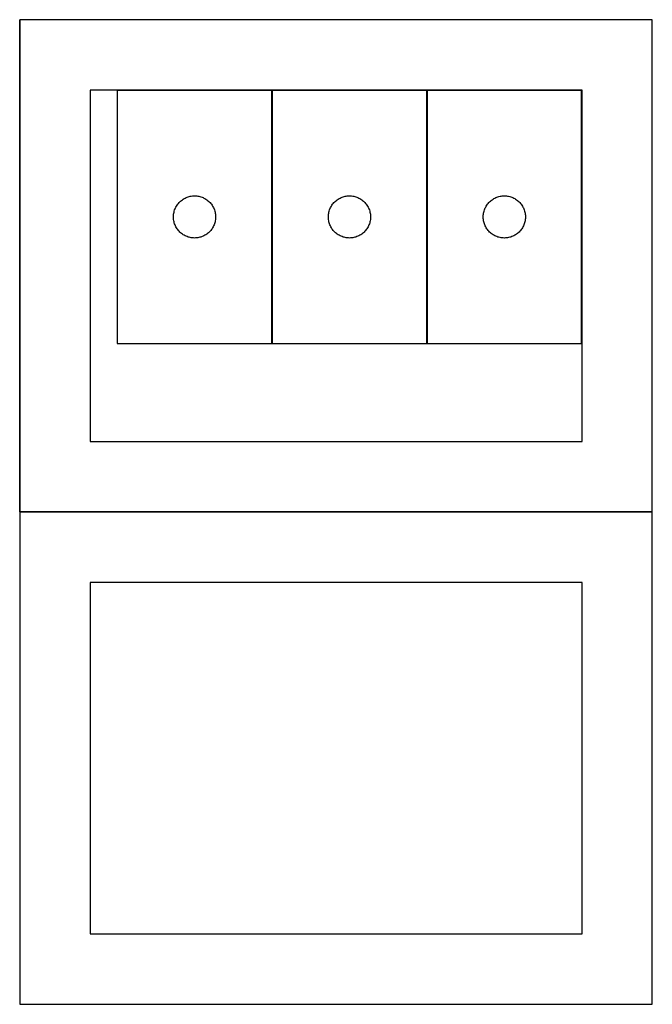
# Model space of a CAD drawing. Header units: millimetres. Extents: x 7 to 1493, y 7 to 2993.
# Tile 4 of 16: x 758 to 1208, y 7 to 708. Entities that reach past the tile are written whole.
import ezdxf

# ---------------------------------------------------------------- set-up
doc = ezdxf.new("R2010")
doc.units = ezdxf.units.MM
doc.layers.add('COMMON', color=5, linetype='CONTINUOUS', true_color=0x0000ff)
doc.layers.add('CUT', color=7, linetype='CONTINUOUS', true_color=0x000000)

msp = doc.modelspace()

# ---------------------------------------------------------------- linework, layer by layer
at = {"layer": 'COMMON'}
for p, q in [((757.738781, 357.540005), (757.738781, 707.398037)), ((937.263603, 477.28628), (937.263603, 657.28628)), ((1047.463604, 477.28628), (1047.463604, 657.28628)), ((1207.838781, 357.440005), (757.838781, 357.440005))]:
    msp.add_line(p, q, dxfattribs=at)
at = {"layer": 'CUT'}
for p, q in [((1207.838781, 707.540005), (757.838781, 707.540005)), ((757.838781, 707.540005), (757.838781, 357.540005)), ((1207.838781, 357.540005), (1207.838781, 707.540005)), ((1157.838781, 657.540005), (807.838781, 657.540005)), ((807.838781, 657.540005), (807.838781, 407.540005)), ((827.163602, 657.28628), (827.163602, 477.28628)), ((937.163602, 657.28628), (827.163602, 657.28628)), ((937.163602, 477.28628), (937.163602, 657.28628)), ((937.363603, 657.28628), (937.363603, 477.28628)), ((1047.363603, 657.28628), (937.363603, 657.28628)), ((1047.363603, 477.28628), (1047.363603, 657.28628)), ((1047.563604, 657.28628), (1047.563604, 477.28628)), ((1157.563604, 657.28628), (1047.563604, 657.28628)), ((1157.563604, 477.28628), (1157.563604, 657.28628)), ((1157.838781, 407.540005), (1157.838781, 657.540005)), ((876.156794, 581.031033), (876.872321, 581.322032)), ((876.872321, 581.322032), (877.60188, 581.57581)), ((877.60188, 581.57581), (878.343536, 581.791695)), ((878.343536, 581.791695), (879.095321, 581.969115)), ((879.095321, 581.969115), (879.855244, 582.107598)), ((879.855244, 582.107598), (880.621287, 582.206778)), ((880.621287, 582.206778), (881.391421, 582.266391)), ((881.391421, 582.266391), (882.163602, 582.28628)), ((882.163602, 582.28628), (882.935784, 582.266391)), ((882.935784, 582.266391), (883.705917, 582.206778)), ((883.705917, 582.206778), (884.471961, 582.107598)), ((884.471961, 582.107598), (885.231883, 581.969115)), ((885.231883, 581.969115), (885.983669, 581.791695)), ((885.983669, 581.791695), (886.725325, 581.57581)), ((886.725325, 581.57581), (887.454884, 581.322032)), ((887.454884, 581.322032), (888.170411, 581.031033)), ((986.356795, 581.031033), (987.072322, 581.322032)), ((987.072322, 581.322032), (987.801881, 581.57581)), ((987.801881, 581.57581), (988.543537, 581.791695)), ((988.543537, 581.791695), (989.295322, 581.969115)), ((989.295322, 581.969115), (990.055245, 582.107598)), ((990.055245, 582.107598), (990.821288, 582.206778)), ((990.821288, 582.206778), (991.591422, 582.266391)), ((991.591422, 582.266391), (992.363603, 582.28628)), ((992.363603, 582.28628), (993.135785, 582.266391)), ((993.135785, 582.266391), (993.905918, 582.206778)), ((993.905918, 582.206778), (994.671962, 582.107598)), ((994.671962, 582.107598), (995.431884, 581.969115)), ((995.431884, 581.969115), (996.18367, 581.791695)), ((996.18367, 581.791695), (996.925326, 581.57581)), ((996.925326, 581.57581), (997.654885, 581.322032)), ((997.654885, 581.322032), (998.370412, 581.031033)), ((1096.556796, 581.031033), (1097.272323, 581.322032)), ((1097.272323, 581.322032), (1098.001882, 581.57581)), ((1098.001882, 581.57581), (1098.743538, 581.791695)), ((1098.743538, 581.791695), (1099.495323, 581.969115)), ((1099.495323, 581.969115), (1100.255246, 582.107598)), ((1100.255246, 582.107598), (1101.021289, 582.206778)), ((1101.021289, 582.206778), (1101.791423, 582.266391)), ((1101.791423, 582.266391), (1102.563604, 582.28628)), ((1102.563604, 582.28628), (1103.335786, 582.266391)), ((1103.335786, 582.266391), (1104.105919, 582.206778)), ((1104.105919, 582.206778), (1104.871963, 582.107598)), ((1104.871963, 582.107598), (1105.631885, 581.969115)), ((1105.631885, 581.969115), (1106.383671, 581.791695)), ((1106.383671, 581.791695), (1107.125327, 581.57581)), ((1107.125327, 581.57581), (1107.854886, 581.322032)), ((1107.854886, 581.322032), (1108.570413, 581.031033)), ((868.578068, 573.644995), (868.92342, 574.335931)), ((868.92342, 574.335931), (869.303883, 575.008172)), ((869.303883, 575.008172), (869.718447, 575.659935)), ((869.718447, 575.659935), (870.166014, 576.289494)), ((870.166014, 576.289494), (870.645396, 576.895177)), ((870.645396, 576.895177), (871.155322, 577.47538)), ((871.155322, 577.47538), (871.69444, 578.028562)), ((871.69444, 578.028562), (872.261321, 578.553259)), ((872.261321, 578.553259), (872.85446, 579.048077)), ((872.85446, 579.048077), (873.472286, 579.511705)), ((873.472286, 579.511705), (874.113159, 579.942913)), ((874.113159, 579.942913), (874.775381, 580.340558)), ((874.775381, 580.340558), (875.457195, 580.703586)), ((875.457195, 580.703586), (876.156794, 581.031033)), ((888.170411, 581.031033), (888.870009, 580.703586)), ((888.870009, 580.703586), (889.551823, 580.340558)), ((889.551823, 580.340558), (890.214045, 579.942913)), ((890.214045, 579.942913), (890.854919, 579.511705)), ((890.854919, 579.511705), (891.472745, 579.048077)), ((891.472745, 579.048077), (892.065884, 578.553259)), ((892.065884, 578.553259), (892.632765, 578.028562)), ((892.632765, 578.028562), (893.171883, 577.47538)), ((893.171883, 577.47538), (893.681809, 576.895177)), ((893.681809, 576.895177), (894.161191, 576.289494)), ((894.161191, 576.289494), (894.608758, 575.659935)), ((894.608758, 575.659935), (895.023322, 575.008172)), ((895.023322, 575.008172), (895.403784, 574.335931)), ((895.403784, 574.335931), (895.749136, 573.644995)), ((978.778069, 573.644995), (979.123421, 574.335931)), ((979.123421, 574.335931), (979.503884, 575.008172)), ((979.503884, 575.008172), (979.918448, 575.659935)), ((979.918448, 575.659935), (980.366015, 576.289494)), ((980.366015, 576.289494), (980.845397, 576.895177)), ((980.845397, 576.895177), (981.355323, 577.47538)), ((981.355323, 577.47538), (981.894441, 578.028562)), ((981.894441, 578.028562), (982.461322, 578.553259)), ((982.461322, 578.553259), (983.054461, 579.048077)), ((983.054461, 579.048077), (983.672287, 579.511705)), ((983.672287, 579.511705), (984.31316, 579.942913)), ((984.31316, 579.942913), (984.975382, 580.340558)), ((984.975382, 580.340558), (985.657196, 580.703586)), ((985.657196, 580.703586), (986.356795, 581.031033)), ((998.370412, 581.031033), (999.07001, 580.703586)), ((999.07001, 580.703586), (999.751824, 580.340558)), ((999.751824, 580.340558), (1000.414046, 579.942913)), ((1000.414046, 579.942913), (1001.05492, 579.511705)), ((1001.05492, 579.511705), (1001.672746, 579.048077)), ((1001.672746, 579.048077), (1002.265885, 578.553259)), ((1002.265885, 578.553259), (1002.832766, 578.028562)), ((1002.832766, 578.028562), (1003.371884, 577.47538)), ((1003.371884, 577.47538), (1003.88181, 576.895177)), ((1003.88181, 576.895177), (1004.361192, 576.289494)), ((1004.361192, 576.289494), (1004.808759, 575.659935)), ((1004.808759, 575.659935), (1005.223323, 575.008172)), ((1005.223323, 575.008172), (1005.603785, 574.335931)), ((1005.603785, 574.335931), (1005.949137, 573.644995)), ((1088.97807, 573.644995), (1089.323422, 574.335931)), ((1089.323422, 574.335931), (1089.703885, 575.008172)), ((1089.703885, 575.008172), (1090.118449, 575.659935)), ((1090.118449, 575.659935), (1090.566016, 576.289494)), ((1090.566016, 576.289494), (1091.045398, 576.895177)), ((1091.045398, 576.895177), (1091.555324, 577.47538)), ((1091.555324, 577.47538), (1092.094442, 578.028562)), ((1092.094442, 578.028562), (1092.661323, 578.553259)), ((1092.661323, 578.553259), (1093.254462, 579.048077)), ((1093.254462, 579.048077), (1093.872288, 579.511705)), ((1093.872288, 579.511705), (1094.513161, 579.942913)), ((1094.513161, 579.942913), (1095.175383, 580.340558)), ((1095.175383, 580.340558), (1095.857197, 580.703586)), ((1095.857197, 580.703586), (1096.556796, 581.031033)), ((1108.570413, 581.031033), (1109.270011, 580.703586)), ((1109.270011, 580.703586), (1109.951825, 580.340558)), ((1109.951825, 580.340558), (1110.614047, 579.942913)), ((1110.614047, 579.942913), (1111.254921, 579.511705)), ((1111.254921, 579.511705), (1111.872747, 579.048077)), ((1111.872747, 579.048077), (1112.465886, 578.553259)), ((1112.465886, 578.553259), (1113.032767, 578.028562)), ((1113.032767, 578.028562), (1113.571885, 577.47538)), ((1113.571885, 577.47538), (1114.081811, 576.895177)), ((1114.081811, 576.895177), (1114.561193, 576.289494)), ((1114.561193, 576.289494), (1115.00876, 575.659935)), ((1115.00876, 575.659935), (1115.423324, 575.008172)), ((1115.423324, 575.008172), (1115.803786, 574.335931)), ((1115.803786, 574.335931), (1116.149138, 573.644995)), ((867.168575, 567.672498), (867.208339, 568.443911)), ((867.168575, 566.900061), (867.168575, 567.672498)), ((867.208339, 568.443911), (867.287762, 569.212255)), ((867.287762, 569.212255), (867.406633, 569.975491)), ((867.406633, 569.975491), (867.564637, 570.731596)), ((867.564637, 570.731596), (867.761354, 571.478564)), ((867.761354, 571.478564), (867.996264, 572.214415)), ((867.996264, 572.214415), (868.268743, 572.937198)), ((868.268743, 572.937198), (868.578068, 573.644995)), ((895.749136, 573.644995), (896.058462, 572.937198)), ((896.058462, 572.937198), (896.330941, 572.214415)), ((896.330941, 572.214415), (896.56585, 571.478564)), ((896.56585, 571.478564), (896.762568, 570.731596)), ((896.762568, 570.731596), (896.920572, 569.975491)), ((896.920572, 569.975491), (897.039442, 569.212255)), ((897.039442, 569.212255), (897.118865, 568.443911)), ((897.118865, 568.443911), (897.158629, 567.672498)), ((897.158629, 567.672498), (897.158629, 566.900061)), ((977.368576, 567.672498), (977.40834, 568.443911)), ((977.368576, 566.900061), (977.368576, 567.672498)), ((977.40834, 568.443911), (977.487763, 569.212255)), ((977.487763, 569.212255), (977.606634, 569.975491)), ((977.606634, 569.975491), (977.764638, 570.731596)), ((977.764638, 570.731596), (977.961355, 571.478564)), ((977.961355, 571.478564), (978.196265, 572.214415)), ((978.196265, 572.214415), (978.468744, 572.937198)), ((978.468744, 572.937198), (978.778069, 573.644995)), ((1005.949137, 573.644995), (1006.258463, 572.937198)), ((1006.258463, 572.937198), (1006.530942, 572.214415)), ((1006.530942, 572.214415), (1006.765851, 571.478564)), ((1006.765851, 571.478564), (1006.962569, 570.731596)), ((1006.962569, 570.731596), (1007.120573, 569.975491)), ((1007.120573, 569.975491), (1007.239443, 569.212255)), ((1007.239443, 569.212255), (1007.318866, 568.443911)), ((1007.318866, 568.443911), (1007.35863, 567.672498)), ((1007.35863, 567.672498), (1007.35863, 566.900061)), ((1087.568577, 567.672498), (1087.608341, 568.443911)), ((1087.568577, 566.900061), (1087.568577, 567.672498)), ((1087.608341, 568.443911), (1087.687764, 569.212255)), ((1087.687764, 569.212255), (1087.806635, 569.975491)), ((1087.806635, 569.975491), (1087.964639, 570.731596)), ((1087.964639, 570.731596), (1088.161356, 571.478564)), ((1088.161356, 571.478564), (1088.396266, 572.214415)), ((1088.396266, 572.214415), (1088.668745, 572.937198)), ((1088.668745, 572.937198), (1088.97807, 573.644995)), ((1116.149138, 573.644995), (1116.458464, 572.937198)), ((1116.458464, 572.937198), (1116.730943, 572.214415)), ((1116.730943, 572.214415), (1116.965852, 571.478564)), ((1116.965852, 571.478564), (1117.16257, 570.731596)), ((1117.16257, 570.731596), (1117.320574, 569.975491)), ((1117.320574, 569.975491), (1117.439444, 569.212255)), ((1117.439444, 569.212255), (1117.518867, 568.443911)), ((1117.518867, 568.443911), (1117.558631, 567.672498)), ((1117.558631, 567.672498), (1117.558631, 566.900061)), ((867.208339, 566.128648), (867.168575, 566.900061)), ((867.287762, 565.360304), (867.208339, 566.128648)), ((867.406633, 564.597068), (867.287762, 565.360304)), ((867.564637, 563.840963), (867.406633, 564.597068)), ((867.761354, 563.093995), (867.564637, 563.840963)), ((867.996264, 562.358144), (867.761354, 563.093995)), ((868.268743, 561.635361), (867.996264, 562.358144)), ((868.578068, 560.927564), (868.268743, 561.635361)), ((868.92342, 560.236628), (868.578068, 560.927564)), ((869.303883, 559.564388), (868.92342, 560.236628)), ((895.403784, 560.236628), (895.023322, 559.564388)), ((895.749136, 560.927564), (895.403784, 560.236628)), ((896.058462, 561.635361), (895.749136, 560.927564)), ((896.330941, 562.358144), (896.058462, 561.635361)), ((896.56585, 563.093995), (896.330941, 562.358144)), ((896.762568, 563.840963), (896.56585, 563.093995)), ((896.920572, 564.597068), (896.762568, 563.840963)), ((897.039442, 565.360304), (896.920572, 564.597068)), ((897.118865, 566.128648), (897.039442, 565.360304)), ((897.158629, 566.900061), (897.118865, 566.128648)), ((977.40834, 566.128648), (977.368576, 566.900061)), ((977.487763, 565.360304), (977.40834, 566.128648)), ((977.606634, 564.597068), (977.487763, 565.360304)), ((977.764638, 563.840963), (977.606634, 564.597068)), ((977.961355, 563.093995), (977.764638, 563.840963)), ((978.196265, 562.358144), (977.961355, 563.093995)), ((978.468744, 561.635361), (978.196265, 562.358144)), ((978.778069, 560.927564), (978.468744, 561.635361)), ((979.123421, 560.236628), (978.778069, 560.927564)), ((979.503884, 559.564388), (979.123421, 560.236628)), ((1005.603785, 560.236628), (1005.223323, 559.564388)), ((1005.949137, 560.927564), (1005.603785, 560.236628)), ((1006.258463, 561.635361), (1005.949137, 560.927564)), ((1006.530942, 562.358144), (1006.258463, 561.635361)), ((1006.765851, 563.093995), (1006.530942, 562.358144)), ((1006.962569, 563.840963), (1006.765851, 563.093995)), ((1007.120573, 564.597068), (1006.962569, 563.840963)), ((1007.239443, 565.360304), (1007.120573, 564.597068)), ((1007.318866, 566.128648), (1007.239443, 565.360304)), ((1007.35863, 566.900061), (1007.318866, 566.128648)), ((1087.608341, 566.128648), (1087.568577, 566.900061)), ((1087.687764, 565.360304), (1087.608341, 566.128648)), ((1087.806635, 564.597068), (1087.687764, 565.360304)), ((1087.964639, 563.840963), (1087.806635, 564.597068)), ((1088.161356, 563.093995), (1087.964639, 563.840963)), ((1088.396266, 562.358144), (1088.161356, 563.093995)), ((1088.668745, 561.635361), (1088.396266, 562.358144)), ((1088.97807, 560.927564), (1088.668745, 561.635361)), ((1089.323422, 560.236628), (1088.97807, 560.927564)), ((1089.703885, 559.564388), (1089.323422, 560.236628)), ((1115.803786, 560.236628), (1115.423324, 559.564388)), ((1116.149138, 560.927564), (1115.803786, 560.236628)), ((1116.458464, 561.635361), (1116.149138, 560.927564)), ((1116.730943, 562.358144), (1116.458464, 561.635361)), ((1116.965852, 563.093995), (1116.730943, 562.358144)), ((1117.16257, 563.840963), (1116.965852, 563.093995)), ((1117.320574, 564.597068), (1117.16257, 563.840963)), ((1117.439444, 565.360304), (1117.320574, 564.597068)), ((1117.518867, 566.128648), (1117.439444, 565.360304)), ((1117.558631, 566.900061), (1117.518867, 566.128648)), ((869.718447, 558.912624), (869.303883, 559.564388)), ((870.166014, 558.283065), (869.718447, 558.912624)), ((870.645396, 557.677382), (870.166014, 558.283065)), ((871.155322, 557.097179), (870.645396, 557.677382)), ((871.69444, 556.543997), (871.155322, 557.097179)), ((872.261321, 556.019301), (871.69444, 556.543997)), ((872.85446, 555.524482), (872.261321, 556.019301)), ((873.472286, 555.060854), (872.85446, 555.524482)), ((874.113159, 554.629646), (873.472286, 555.060854)), ((874.775381, 554.232001), (874.113159, 554.629646)), ((875.457195, 553.868973), (874.775381, 554.232001)), ((876.156794, 553.541526), (875.457195, 553.868973)), ((876.872321, 553.250527), (876.156794, 553.541526)), ((877.60188, 552.996749), (876.872321, 553.250527)), ((887.454884, 553.250527), (886.725325, 552.996749)), ((888.170411, 553.541526), (887.454884, 553.250527)), ((888.870009, 553.868973), (888.170411, 553.541526)), ((889.551823, 554.232001), (888.870009, 553.868973)), ((890.214045, 554.629646), (889.551823, 554.232001)), ((890.854919, 555.060854), (890.214045, 554.629646)), ((891.472745, 555.524482), (890.854919, 555.060854)), ((892.065884, 556.019301), (891.472745, 555.524482)), ((892.632765, 556.543997), (892.065884, 556.019301)), ((893.171883, 557.097179), (892.632765, 556.543997)), ((893.681809, 557.677382), (893.171883, 557.097179)), ((894.161191, 558.283065), (893.681809, 557.677382)), ((894.608758, 558.912624), (894.161191, 558.283065)), ((895.023322, 559.564388), (894.608758, 558.912624)), ((979.918448, 558.912624), (979.503884, 559.564388)), ((980.366015, 558.283065), (979.918448, 558.912624)), ((980.845397, 557.677382), (980.366015, 558.283065)), ((981.355323, 557.097179), (980.845397, 557.677382)), ((981.894441, 556.543997), (981.355323, 557.097179)), ((982.461322, 556.019301), (981.894441, 556.543997)), ((983.054461, 555.524482), (982.461322, 556.019301)), ((983.672287, 555.060854), (983.054461, 555.524482)), ((984.31316, 554.629646), (983.672287, 555.060854)), ((984.975382, 554.232001), (984.31316, 554.629646)), ((985.657196, 553.868973), (984.975382, 554.232001)), ((986.356795, 553.541526), (985.657196, 553.868973)), ((987.072322, 553.250527), (986.356795, 553.541526)), ((987.801881, 552.996749), (987.072322, 553.250527)), ((997.654885, 553.250527), (996.925326, 552.996749)), ((998.370412, 553.541526), (997.654885, 553.250527)), ((999.07001, 553.868973), (998.370412, 553.541526)), ((999.751824, 554.232001), (999.07001, 553.868973)), ((1000.414046, 554.629646), (999.751824, 554.232001)), ((1001.05492, 555.060854), (1000.414046, 554.629646)), ((1001.672746, 555.524482), (1001.05492, 555.060854)), ((1002.265885, 556.019301), (1001.672746, 555.524482)), ((1002.832766, 556.543997), (1002.265885, 556.019301)), ((1003.371884, 557.097179), (1002.832766, 556.543997)), ((1003.88181, 557.677382), (1003.371884, 557.097179)), ((1004.361192, 558.283065), (1003.88181, 557.677382)), ((1004.808759, 558.912624), (1004.361192, 558.283065)), ((1005.223323, 559.564388), (1004.808759, 558.912624)), ((1090.118449, 558.912624), (1089.703885, 559.564388)), ((1090.566016, 558.283065), (1090.118449, 558.912624)), ((1091.045398, 557.677382), (1090.566016, 558.283065)), ((1091.555324, 557.097179), (1091.045398, 557.677382)), ((1092.094442, 556.543997), (1091.555324, 557.097179)), ((1092.661323, 556.019301), (1092.094442, 556.543997)), ((1093.254462, 555.524482), (1092.661323, 556.019301)), ((1093.872288, 555.060854), (1093.254462, 555.524482)), ((1094.513161, 554.629646), (1093.872288, 555.060854)), ((1095.175383, 554.232001), (1094.513161, 554.629646)), ((1095.857197, 553.868973), (1095.175383, 554.232001)), ((1096.556796, 553.541526), (1095.857197, 553.868973)), ((1097.272323, 553.250527), (1096.556796, 553.541526)), ((1098.001882, 552.996749), (1097.272323, 553.250527)), ((1107.854886, 553.250527), (1107.125327, 552.996749)), ((1108.570413, 553.541526), (1107.854886, 553.250527)), ((1109.270011, 553.868973), (1108.570413, 553.541526)), ((1109.951825, 554.232001), (1109.270011, 553.868973)), ((1110.614047, 554.629646), (1109.951825, 554.232001)), ((1111.254921, 555.060854), (1110.614047, 554.629646)), ((1111.872747, 555.524482), (1111.254921, 555.060854)), ((1112.465886, 556.019301), (1111.872747, 555.524482)), ((1113.032767, 556.543997), (1112.465886, 556.019301)), ((1113.571885, 557.097179), (1113.032767, 556.543997)), ((1114.081811, 557.677382), (1113.571885, 557.097179)), ((1114.561193, 558.283065), (1114.081811, 557.677382)), ((1115.00876, 558.912624), (1114.561193, 558.283065)), ((1115.423324, 559.564388), (1115.00876, 558.912624)), ((878.343536, 552.780864), (877.60188, 552.996749)), ((879.095321, 552.603444), (878.343536, 552.780864)), ((879.855244, 552.464961), (879.095321, 552.603444)), ((880.621287, 552.365781), (879.855244, 552.464961)), ((881.391421, 552.306168), (880.621287, 552.365781)), ((882.163602, 552.28628), (881.391421, 552.306168)), ((882.935784, 552.306168), (882.163602, 552.28628)), ((883.705917, 552.365781), (882.935784, 552.306168)), ((884.471961, 552.464961), (883.705917, 552.365781)), ((885.231883, 552.603444), (884.471961, 552.464961)), ((885.983669, 552.780864), (885.231883, 552.603444)), ((886.725325, 552.996749), (885.983669, 552.780864)), ((988.543537, 552.780864), (987.801881, 552.996749)), ((989.295322, 552.603444), (988.543537, 552.780864)), ((990.055245, 552.464961), (989.295322, 552.603444)), ((990.821288, 552.365781), (990.055245, 552.464961)), ((991.591422, 552.306168), (990.821288, 552.365781)), ((992.363603, 552.28628), (991.591422, 552.306168)), ((993.135785, 552.306168), (992.363603, 552.28628)), ((993.905918, 552.365781), (993.135785, 552.306168)), ((994.671962, 552.464961), (993.905918, 552.365781)), ((995.431884, 552.603444), (994.671962, 552.464961)), ((996.18367, 552.780864), (995.431884, 552.603444)), ((996.925326, 552.996749), (996.18367, 552.780864)), ((1098.743538, 552.780864), (1098.001882, 552.996749)), ((1099.495323, 552.603444), (1098.743538, 552.780864)), ((1100.255246, 552.464961), (1099.495323, 552.603444)), ((1101.021289, 552.365781), (1100.255246, 552.464961)), ((1101.791423, 552.306168), (1101.021289, 552.365781)), ((1102.563604, 552.28628), (1101.791423, 552.306168)), ((1103.335786, 552.306168), (1102.563604, 552.28628)), ((1104.105919, 552.365781), (1103.335786, 552.306168)), ((1104.871963, 552.464961), (1104.105919, 552.365781)), ((1105.631885, 552.603444), (1104.871963, 552.464961)), ((1106.383671, 552.780864), (1105.631885, 552.603444)), ((1107.125327, 552.996749), (1106.383671, 552.780864)), ((827.163602, 477.28628), (937.163602, 477.28628)), ((937.363603, 477.28628), (1047.363603, 477.28628)), ((1047.563604, 477.28628), (1157.563604, 477.28628)), ((807.838781, 407.540005), (1157.838781, 407.540005)), ((757.838781, 357.540005), (1207.838781, 357.540005)), ((1207.838781, 357.340004), (757.838781, 357.340004)), ((757.838781, 357.340004), (757.838781, 7.340004)), ((1207.838781, 7.340004), (1207.838781, 357.340004)), ((1157.838781, 307.340004), (807.838781, 307.340004)), ((807.838781, 307.340004), (807.838781, 57.340004)), ((1157.838781, 57.340004), (1157.838781, 307.340004)), ((807.838781, 57.340004), (1157.838781, 57.340004)), ((757.838781, 7.340004), (1207.838781, 7.340004))]:
    msp.add_line(p, q, dxfattribs=at)

doc.saveas('drawing.dxf')
